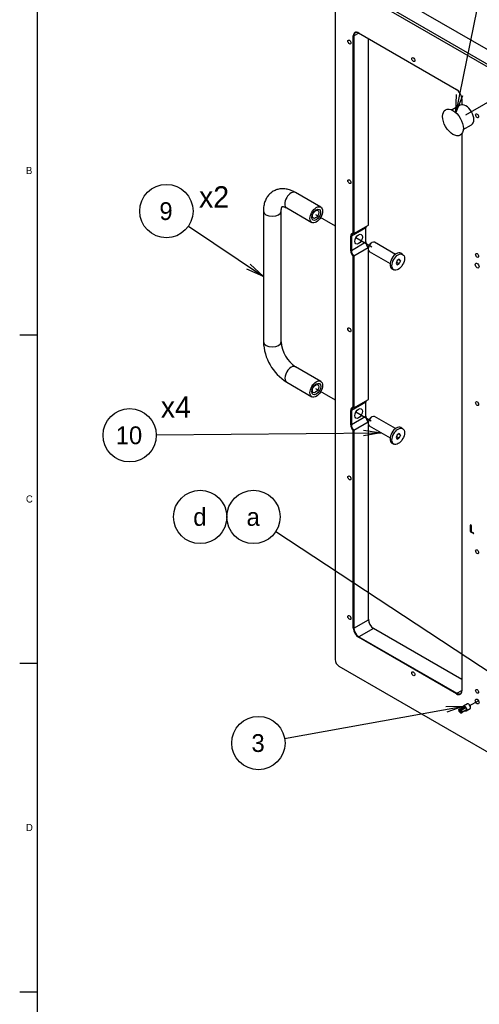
# Model space of a CAD drawing. Extents: x 0 to 826, y -21 to 621.
# Tile 2 of 18: x 15 to 144, y 201 to 478. Entities that reach past the tile are written whole.
import ezdxf
from ezdxf.enums import TextEntityAlignment as Align
from ezdxf.lldxf.tags import DXFTag

# ---------------------------------------------------------------- set-up
doc = ezdxf.new("R2010")
doc.units = 0
for name, color, linetype in [('DEFAULT', 7, 'CONTINUOUS'), ('DV1_デフォルト', 7, 'CONTINUOUS'), ('LAYER0$C$L0', 7, 'CONTINUOUS'), ('LAYER1$C$L1', 7, 'CONTINUOUS'), ('MKA-275630B', 7, 'CONTINUOUS'), ('MKE-244740A_E698', 7, 'CONTINUOUS'), ('YEE-020314-1', 7, 'CONTINUOUS'), ('YHD-020315-1', 7, 'CONTINUOUS'), ('YKG-H20316-1', 7, 'CONTINUOUS')]:
    doc.layers.add(name, color=color, linetype=linetype)
doc.styles.add('SEACAD_ARIAL_TTF', font='txt')
tags = doc.linetypes.add('CENTER2', pattern=[28.575, 19.05, -3.175, 3.175, -3.175]).pattern_tags.tags
tags[10:11] = [DXFTag(74, 4), DXFTag(75, 0), DXFTag(340, '0'), DXFTag(46, 0.0), DXFTag(50, 0.0), DXFTag(44, 0.0), DXFTag(45, 0.0)]
tags[8:9] = [DXFTag(74, 4), DXFTag(75, 0), DXFTag(340, '0'), DXFTag(46, 0.0), DXFTag(50, 0.0), DXFTag(44, 0.0), DXFTag(45, 0.0)]
tags[6:7] = [DXFTag(74, 4), DXFTag(75, 0), DXFTag(340, '0'), DXFTag(46, 0.0), DXFTag(50, 0.0), DXFTag(44, 0.0), DXFTag(45, 0.0)]
tags[4:5] = [DXFTag(74, 4), DXFTag(75, 0), DXFTag(340, '0'), DXFTag(46, 0.0), DXFTag(50, 0.0), DXFTag(44, 0.0), DXFTag(45, 0.0)]

# ---------------------------------------------------------------- blocks, each defined once
blk = doc.blocks.new('SEANNOT_GROUP2')
at = {"layer": 'DEFAULT', "color": 7, "linetype": 'CONTINUOUS'}
for points in [[(89.54, 275.88), (139.95, 284.93)], [(134.88, 284.86), (139.95, 284.93), (135.17, 283.22)]]:
    blk.add_lwpolyline(points, dxfattribs=at)
blk.add_circle((82.16, 274.56), 7.5, dxfattribs=at)
at = {"layer": 'DEFAULT', "color": 7, "linetype": 'CONTINUOUS', "style": 'SEACAD_ARIAL_TTF'}
blk.add_text('3', height=5, dxfattribs=at).set_placement((80.21, 277.06), align=Align.TOP_LEFT)
blk = doc.blocks.new('SEANNOT_GROUP5')
at = {"layer": 'DEFAULT', "color": 7, "linetype": 'CONTINUOUS'}
for points in [[(87.05, 334), (151.74, 291.47)], [(148.02, 294.92), (151.74, 291.47), (147.1, 293.52)]]:
    blk.add_lwpolyline(points, dxfattribs=at)
blk.add_circle((80.78, 338.12), 7.5, dxfattribs=at)
at = {"layer": 'DEFAULT', "color": 7, "linetype": 'CONTINUOUS', "style": 'SEACAD_ARIAL_TTF'}
blk.add_text('a', height=5, dxfattribs=at).set_placement((78.83, 340.62), align=Align.TOP_LEFT)
blk = doc.blocks.new('SEANNOT_GROUP6')
at = {"layer": 'DEFAULT', "color": 7, "linetype": 'CONTINUOUS'}
blk.add_circle((65.78, 338.12), 7.5, dxfattribs=at)
at = {"layer": 'DEFAULT', "color": 7, "linetype": 'CONTINUOUS', "style": 'SEACAD_ARIAL_TTF'}
blk.add_text('d', height=5, dxfattribs=at).set_placement((63.83, 340.62), align=Align.TOP_LEFT)
blk = doc.blocks.new('SEANNOT_GROUP12')
at = {"layer": 'DEFAULT', "color": 7, "linetype": 'CONTINUOUS'}
for points in [[(145.64, 490.97), (137.72, 451.76)], [(139.53, 456.49), (137.72, 451.76), (137.9, 456.82)]]:
    blk.add_lwpolyline(points, dxfattribs=at)
blk.add_circle((147.12, 498.32), 7.5, dxfattribs=at)
at = {"layer": 'DEFAULT', "color": 7, "linetype": 'CONTINUOUS', "style": 'SEACAD_ARIAL_TTF'}
blk.add_text('8', height=5, dxfattribs=at).set_placement((145.16, 500.82), align=Align.TOP_LEFT)
blk = doc.blocks.new('SEANNOT_GROUP14')
at = {"layer": 'DEFAULT', "color": 7, "linetype": 'CONTINUOUS'}
for points in [[(62.49, 419.89), (83.56, 405.7)], [(79.87, 409.19), (83.56, 405.7), (78.94, 407.8)]]:
    blk.add_lwpolyline(points, dxfattribs=at)
blk.add_circle((56.27, 424.08), 7.5, dxfattribs=at)
at = {"layer": 'DEFAULT', "color": 7, "linetype": 'CONTINUOUS', "style": 'SEACAD_ARIAL_TTF'}
blk.add_text('9', height=5, dxfattribs=at).set_placement((54.31, 426.58), align=Align.TOP_LEFT)
blk = doc.blocks.new('SEANNOT_GROUP15')
at = {"layer": 'DEFAULT', "color": 7, "linetype": 'CONTINUOUS'}
for points in [[(53.44, 361.15), (116.73, 361.77)], [(111.72, 362.55), (116.73, 361.77), (111.74, 360.89)]]:
    blk.add_lwpolyline(points, dxfattribs=at)
blk.add_circle((45.94, 361.07), 7.5, dxfattribs=at)
at = {"layer": 'DEFAULT', "color": 7, "linetype": 'CONTINUOUS', "style": 'SEACAD_ARIAL_TTF'}
blk.add_text('10', height=5, dxfattribs=at).set_placement((42.03, 363.57), align=Align.TOP_LEFT)
blk = doc.blocks.new('SE1')
at = {"layer": 'DV1_デフォルト', "color": 7, "linetype": 'CENTER2'}
for p, q in [((140.51, 451.1), (151.21, 457.28)), ((98.23, 423.17), (103.73, 419.99)), ((109.58, 416.62), (114.09, 414.01)), ((98.23, 374.18), (103.73, 371)), ((109.58, 367.63), (113.88, 365.15)), ((144.06, 286.46), (141.33, 284.89))]:
    blk.add_line(p, q, dxfattribs=at)
at = {"layer": 'MKA-275630B', "color": 7, "linetype": 'CONTINUOUS'}
for p, q in [((158.01, 462.87), (108.68, 491.35)), ((103.73, 488.09), (103.73, 298.01)), ((385.94, 326.38), (104.79, 488.7)), ((105.15, 489.31), (386.29, 326.99)), ((108.84, 417.86), (108.84, 473.31)), ((109.02, 473.31), (108.84, 473.31)), ((110.43, 474.13), (109.02, 473.31)), ((109.02, 473.31), (109.02, 417.79)), ((110.34, 474.18), (137.89, 458.27)), ((113.08, 420.14), (113.08, 472.6)), ((139.39, 455.67), (139.39, 453.99)), ((139.39, 445.83), (139.39, 289.25)), ((112.37, 419.39), (108.31, 417.05)), ((109.02, 417.79), (113.08, 420.14)), ((112.37, 415.31), (112.37, 419.39)), ((108.13, 412.96), (108.13, 417.05)), ((108.31, 417.05), (108.13, 417.05)), ((108.31, 417.05), (108.31, 412.96)), ((112.37, 415.31), (108.31, 412.96)), ((109.02, 417.79), (108.84, 417.86)), ((108.31, 412.96), (108.13, 412.96)), ((113.04, 413.72), (109.02, 411.4)), ((113.08, 371.15), (113.08, 413.06)), ((109.02, 411.4), (108.84, 411.33)), ((108.84, 368.87), (108.84, 411.33)), ((109.02, 411.4), (109.02, 368.8)), ((109.02, 368.8), (113.08, 371.15)), ((112.37, 370.4), (108.31, 368.06)), ((109.02, 368.8), (108.84, 368.87)), ((112.37, 366.32), (112.37, 370.4)), ((108.13, 363.97), (108.13, 368.06)), ((108.13, 368.06), (108.31, 368.06)), ((108.31, 368.06), (108.31, 363.97)), ((112.37, 366.32), (108.31, 363.97)), ((108.13, 363.97), (108.31, 363.97)), ((113.04, 364.73), (109.02, 362.41)), ((113.08, 309.24), (113.08, 364.07)), ((108.84, 362.34), (109.02, 362.41)), ((108.84, 306.89), (108.84, 362.34)), ((109.02, 362.41), (109.02, 306.89)), ((141.89, 335.91), (141.78, 335.85)), ((141.78, 334.05), (141.78, 335.85)), ((141.96, 334.15), (141.96, 335.83)), ((141.99, 335.73), (141.99, 334.13)), ((141.78, 334.05), (141.96, 334.15)), ((142.07, 333.97), (141.89, 333.87)), ((142.63, 333.44), (141.89, 333.87)), ((142.1, 333.95), (142.62, 333.64)), ((142.63, 333.44), (142.72, 333.5)), ((109.02, 306.89), (113.08, 309.24)), ((108.84, 306.89), (109.02, 306.89)), ((110.34, 304.29), (110.43, 304.44)), ((114.5, 306.79), (110.43, 304.44)), ((110.43, 304.44), (137.98, 288.54)), ((139.39, 292.42), (114.5, 306.79)), ((137.89, 288.39), (110.34, 304.29)), ((104.79, 296.17), (385.94, 133.85)), ((137.89, 288.39), (137.98, 288.54)), ((137.98, 288.54), (139.39, 289.36))]:
    blk.add_line(p, q, dxfattribs=at)
for centre, major_axis, start_param, end_param in [((110.34, 472.44), (1.06, -1.84), 2.356194, 3.926991), ((110.43, 472.49), (1, -1.73), 2.356194, 3.926991), ((137.89, 456.54), (-1.06, 1.84), 3.926991, 5.497787), ((113.44, 418.78), (0.75, -1.3), 3.587154, 3.926991), ((109.28, 416.38), (0.81, -1.41), 2.750986, 3.926991), ((109.37, 416.43), (0.75, -1.3), 2.696031, 3.926991), ((113.52, 414.75), (-0.81, 1.41), 0.785398, 1.926794), ((113.44, 414.7), (0.75, -1.3), 3.926991, 5.117408), ((109.28, 412.3), (0.81, -1.41), 3.926991, 5.102996), ((109.37, 412.35), (-0.75, 1.3), 0.785398, 2.016358), ((109.28, 367.39), (0.81, -1.41), 2.750986, 3.926991), ((109.37, 367.44), (0.75, -1.3), 2.696031, 3.926991), ((113.44, 369.79), (0.75, -1.3), 3.587154, 3.926991), ((113.52, 365.76), (-0.81, 1.41), 0.785398, 1.926794), ((113.44, 365.71), (0.75, -1.3), 3.926991, 5.117408), ((109.28, 363.31), (0.81, -1.41), 3.926991, 5.102996), ((109.37, 363.36), (-0.75, 1.3), 0.785398, 2.016358), ((141.89, 335.79), (0.075, -0.13), 2.356194, 3.926991), ((141.89, 335.79), (-0.075, 0.13), 3.926991, 5.466647), ((141.89, 333.99), (0.075, -0.13), 3.926991, 5.497787), ((142.07, 334.09), (-0.075, 0.13), 0.785398, 2.356194), ((142.1, 334.07), (-0.075, 0.13), 0.785398, 2.356194), ((142.62, 333.52), (-0.075, 0.13), 3.926991, 5.497787), ((142.63, 333.56), (-0.075, 0.13), 2.356194, 3.540343), ((114.58, 308.47), (-1.06, 1.84), 0.785398, 2.356194), ((114.5, 308.42), (1, -1.73), 3.926991, 5.497787), ((110.34, 306.02), (1.06, -1.84), 3.926991, 5.497787), ((110.43, 306.08), (-1, 1.73), 0.785398, 2.356194), ((104.79, 297.4), (-0.75, 1.3), 0.785398, 2.356194), ((137.89, 290.12), (-1.06, 1.84), 2.356194, 3.926991), ((137.98, 290.17), (-1, 1.73), 2.356194, 3.926991)]:
    blk.add_ellipse(centre, major_axis=major_axis, ratio=0.57735, start_param=start_param, end_param=end_param, dxfattribs=at)
for centre, major_axis in [((107.76, 471.61), (0.307, -0.532)), ((125.72, 466.66), (0.307, -0.532)), ((143.68, 450.87), (-0.307, 0.532)), ((107.76, 432.36), (0.307, -0.532)), ((110.34, 416.18), (0.76, 1.32)), ((143.68, 411.63), (-0.307, 0.532)), ((143.68, 408.77), (0.375, -0.65)), ((107.76, 390.72), (0.307, -0.532)), ((110.34, 367.19), (0.76, 1.32)), ((143.68, 369.98), (-0.307, 0.532)), ((107.76, 349.08), (0.307, -0.532)), ((143.68, 328.34), (-0.307, 0.532)), ((107.76, 309.84), (0.307, -0.532)), ((125.72, 294.05), (0.307, -0.532)), ((143.68, 289.1), (-0.307, 0.532)), ((143.68, 286.24), (0.375, -0.65))]:
    blk.add_ellipse(centre, major_axis=major_axis, ratio=0.57735, dxfattribs=at)
at = {"layer": 'MKE-244740A_E698', "color": 7, "linetype": 'CONTINUOUS'}
for p, q in [((140.96, 285.54), (139.84, 284.89)), ((141.38, 285.47), (141.33, 285.5)), ((138.52, 283.96), (138.74, 284.08)), ((138.57, 283.81), (138.52, 283.96)), ((138.52, 283.71), (138.59, 283.75)), ((138.52, 283.71), (138.57, 283.56)), ((138.56, 283.81), (138.59, 283.75)), ((138.71, 283.89), (138.57, 283.81)), ((139.25, 283.41), (138.57, 283.81)), ((138.57, 283.56), (138.71, 283.32)), ((138.57, 283.56), (139.25, 283.17)), ((138.59, 283.75), (139.58, 283.18)), ((138.71, 283.89), (138.74, 284.08)), ((138.74, 284.08), (139.94, 284.78)), ((138.88, 283.87), (138.99, 284.06)), ((138.94, 283.84), (138.88, 283.87)), ((138.88, 283.14), (138.94, 283.1)), ((138.94, 283.84), (139.04, 284.02)), ((139.04, 283.04), (138.94, 283.1)), ((140.19, 284.75), (138.99, 284.06)), ((138.99, 284.06), (139.04, 284.02)), ((139.04, 284.02), (140.25, 284.72)), ((139.11, 283.65), (139.29, 283.76)), ((139.25, 283.41), (139.11, 283.65)), ((139.11, 283.09), (139.25, 283.17)), ((139.29, 283.02), (139.11, 283.09)), ((139.51, 283.39), (139.25, 283.41)), ((139.25, 283.17), (139.51, 283.14)), ((140.5, 284.45), (139.29, 283.76)), ((139.29, 283.76), (139.51, 283.39)), ((139.51, 283.14), (139.29, 283.02)), ((139.51, 283.39), (139.58, 283.43)), ((139.58, 283.18), (139.51, 283.14)), ((139.61, 283.37), (139.58, 283.43)), ((139.58, 283.18), (139.61, 283.2)), ((140.74, 284.03), (139.61, 283.37)), ((140.74, 283.86), (139.61, 283.2)), ((140.19, 284.75), (140.25, 284.72)), ((140.5, 284.45), (140.74, 284.03)), ((140.59, 283.59), (141.71, 284.24)), ((141.86, 284.58), (141.86, 284.64))]:
    blk.add_line(p, q, dxfattribs=at)
for centre, major_axis, start_param, end_param in [((141.33, 284.89), (-0.375, 0.65), 3.141593, 6.283185), ((141.38, 284.92), (0.337, -0.585), 0.785398, 2.356194), ((139.09, 283.59), (-0.375, 0.65), 0.883846, 0.92586), ((138.88, 283.59), (0.175, -0.303), 2.356194, 3.141593), ((138.88, 283.42), (0.175, -0.303), 4.712389, 5.497787), ((138.99, 283.65), (-0.25, 0.433), 5.497787, 6.283185), ((138.94, 283.55), (0.175, -0.303), 1.570796, 2.356194), ((138.94, 283.39), (-0.175, 0.303), 2.356194, 3.141593), ((139.04, 283.62), (-0.25, 0.433), 4.712389, 5.497787), ((139.04, 283.45), (0.25, -0.433), 5.497787, 6.283185), ((139.09, 283.59), (0.375, -0.65), 0.644937, 0.92586), ((140.22, 284.24), (0.375, -0.65), 0.92586, 3.786529), ((140.19, 284.34), (-0.25, 0.433), 5.497787, 6.283185), ((140.25, 284.31), (-0.25, 0.433), 4.712389, 5.497787), ((140.22, 284.24), (-0.375, 0.65), 2.496656, 3.786529)]:
    blk.add_ellipse(centre, major_axis=major_axis, ratio=0.57735, start_param=start_param, end_param=end_param, dxfattribs=at)
at = {"layer": 'YEE-020314-1', "color": 7, "linetype": 'CONTINUOUS'}
for p, q in [((138.93, 453.85), (136.62, 452.52)), ((139.8, 447.02), (142.1, 448.35))]:
    blk.add_line(p, q, dxfattribs=at)
blk.add_ellipse((140.51, 451.1), major_axis=(-1.59, 2.75), ratio=0.57735, start_param=3.141593, end_param=6.283185, dxfattribs=at)
blk.add_ellipse((136.89, 449.01), major_axis=(-2.06, 3.57), ratio=0.57735, dxfattribs=at)
at = {"layer": 'YHD-020315-1', "color": 7, "linetype": 'CONTINUOUS'}
for p, q in [((99.68, 425.22), (92.61, 429.3)), ((83.56, 424.08), (83.56, 387.33)), ((88.56, 387.33), (88.56, 424.08)), ((90.11, 424.97), (97.18, 420.89)), ((99.68, 376.23), (92.61, 380.31)), ((90.11, 375.98), (97.18, 371.9))]:
    blk.add_line(p, q, dxfattribs=at)
for centre, radius, start, end in [((97.71, 387.94), 14.17, 182.4434, 237.5566), ((97.79, 387.98), 9.25, 184.0256, 235.9744)]:
    blk.add_arc(centre, radius, start, end, dxfattribs=at)
for centre, major_axis, start_param, end_param in [((91.36, 427.14), (-1.25, -2.17), 3.141593, 6.283185), ((86.06, 424.08), (2.5, 0), 3.141972, 6.273064), ((86.06, 387.33), (2.5, 0), 3.141593, 6.283185), ((91.36, 378.15), (1.25, 2.17), 0, 3.141593)]:
    blk.add_ellipse(centre, major_axis=major_axis, ratio=0.57735, start_param=start_param, end_param=end_param, dxfattribs=at)
for centre, major_axis in [((98.43, 423.05), (-1.25, -2.17)), ((98.43, 423.05), (-0.87, -1.52)), ((98.23, 423.17), (-0.62, -1.08)), ((98.43, 374.06), (1.25, 2.17)), ((98.43, 374.06), (-0.88, -1.52)), ((98.23, 374.18), (-0.63, -1.08))]:
    blk.add_ellipse(centre, major_axis=major_axis, ratio=0.57735, dxfattribs=at)
for points, knots in [([(92.61, 429.3), (92.35, 429.45), (91.71, 429.79), (90.59, 430.19), (89.35, 430.39), (88.19, 430.34), (87.07, 430.06), (86.05, 429.53), (85.16, 428.77), (84.47, 427.85), (83.97, 426.78), (83.62, 425.5), (83.58, 424.63), (83.56, 424.08)], [0, 0, 0, 0, 0.059004, 0.167035, 0.260084, 0.348954, 0.435067, 0.527218, 0.616644, 0.705229, 0.79555, 0.889741, 1, 1, 1, 1]), ([(88.56, 424.08), (88.56, 424.21), (88.57, 424.55), (88.66, 425.01), (88.8, 425.29), (88.87, 425.35), (88.84, 425.34), (88.93, 425.37), (89.27, 425.34), (89.71, 425.19), (90, 425.03), (90.11, 424.97)], [0, 0, 0, 0, 0.061989, 0.178425, 0.295882, 0.419075, 0.563875, 0.711286, 0.824321, 0.943434, 1, 1, 1, 1])]:
    blk.add_open_spline(points, degree=3, knots=knots, dxfattribs=at)
at = {"layer": 'YKG-H20316-1', "color": 7, "linetype": 'CONTINUOUS'}
for p, q in [((114.09, 415.24), (113.88, 415.11)), ((120.7, 411.93), (114.84, 415.31)), ((113.03, 413.65), (113.03, 413.4)), ((113.34, 412.71), (119.2, 409.33)), ((121.17, 410.18), (120.87, 409.39)), ((121.01, 409.76), (121.78, 409.31)), ((121.78, 410.54), (121.17, 410.18)), ((122.09, 410.1), (121.56, 410.41)), ((122.09, 410.1), (121.78, 410.54)), ((122.09, 410.1), (121.78, 409.31)), ((122.73, 411.91), (122.2, 412.22)), ((119.7, 407.89), (120.23, 407.58)), ((120.87, 409.39), (121.17, 408.96)), ((121.17, 408.96), (121.78, 409.31)), ((114.09, 366.25), (113.88, 366.12)), ((120.7, 362.94), (114.84, 366.32)), ((113.03, 364.66), (113.03, 364.41)), ((113.34, 363.72), (119.2, 360.34)), ((122.73, 362.92), (122.2, 363.23)), ((121.17, 361.19), (120.87, 360.4)), ((120.87, 360.4), (121.17, 359.97)), ((121.01, 360.77), (121.78, 360.32)), ((121.78, 361.55), (121.17, 361.19)), ((121.17, 359.97), (121.78, 360.32)), ((122.09, 361.11), (121.56, 361.42)), ((122.09, 361.11), (121.78, 361.55)), ((122.09, 361.11), (121.78, 360.32)), ((119.7, 358.9), (120.23, 358.59))]:
    blk.add_line(p, q, dxfattribs=at)
for centre, major_axis, start_param, end_param in [((114.09, 414.01), (-0.75, -1.3), 3.141593, 6.283185), ((113.88, 414.14), (-0.6, -1.03), 3.926991, 5.497787), ((120.95, 410.05), (-1.25, -2.17), 3.141593, 6.283185), ((114.09, 365.02), (-0.75, -1.3), 3.141593, 6.283185), ((113.88, 365.15), (-0.6, -1.03), 3.926991, 5.497787), ((120.95, 361.06), (-1.25, -2.17), 3.141593, 6.283185)]:
    blk.add_ellipse(centre, major_axis=major_axis, ratio=0.57735, start_param=start_param, end_param=end_param, dxfattribs=at)
for centre in [(121.48, 409.75), (121.48, 360.76)]:
    blk.add_ellipse(centre, major_axis=(1.25, 2.17), ratio=0.57735, dxfattribs=at)

msp = doc.modelspace()

# ---------------------------------------------------------------- linework, layer by layer
at = {"layer": 'LAYER0$C$L0', "color": 7, "linetype": 'CONTINUOUS'}
for p, q in [((20, 20), (20, 574)), ((15, 389.33), (20, 389.33)), ((15, 297), (20, 297)), ((15, 204.67), (20, 204.67))]:
    msp.add_line(p, q, dxfattribs=at)

# ---------------------------------------------------------------- block references
at = {"layer": 'DEFAULT'}
for name in ['SEANNOT_GROUP12', 'SE1', 'SEANNOT_GROUP14', 'SEANNOT_GROUP15', 'SEANNOT_GROUP6', 'SEANNOT_GROUP5', 'SEANNOT_GROUP2']:
    msp.add_blockref(name, (0, 0), dxfattribs=at)

# ---------------------------------------------------------------- texts
at = {"layer": 'DEFAULT', "color": 7, "linetype": 'CONTINUOUS', "style": 'SEACAD_ARIAL_TTF'}
for s, p in [('x2', (65.45, 431.07)), ('x4', (54.71, 372.01))]:
    msp.add_text(s, height=6, dxfattribs=at).set_placement(p, align=Align.TOP_LEFT)
at = {"layer": 'LAYER1$C$L1', "color": 7, "linetype": 'CONTINUOUS', "style": 'SEACAD_ARIAL_TTF'}
for s, p in [('B', (16.77, 436.5)), ('C', (16.77, 344.17)), ('D', (16.77, 251.83))]:
    msp.add_text(s, height=2, dxfattribs=at).set_placement(p, align=Align.TOP_LEFT)

doc.saveas('drawing.dxf')
